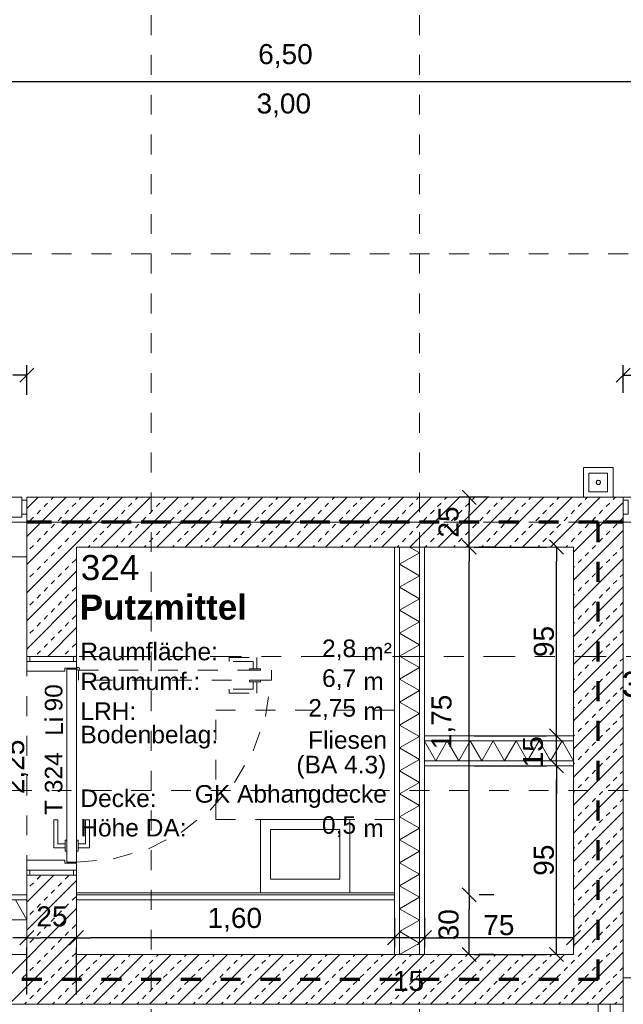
# Model space of a CAD drawing. Header units: metres. Extents: x -45.2 to 14.3, y -31.8 to 10.2.
# Tile 80 of 148: x -20.9 to -17.9, y -18.6 to -13.7. Entities that reach past the tile are written whole.
import ezdxf

# ---------------------------------------------------------------- set-up
doc = ezdxf.new("R2010")
doc.units = ezdxf.units.M
doc.header["$LTSCALE"] = 0.05
for name, pattern in [('Achsen 01', [5.291531, 3.175, -1.058062, 0.352704, -0.705764]), ('gestrichelt - 01', [2, 1, -1]), ('ISO-07 Punktiert', [0.889, 0.127, -0.762]), ('ISO-08 Lang kurz gestrichelt', [9.144, 6.096, -0.762, 1.524, -0.762]), ('Raster 01', [2, 1, -1]), ('VW-01 Strichlinie kurz', [2, 1, -1])]:
    doc.linetypes.add(name, pattern=pattern)
doc.layers.get('0').update_dxf_attribs({"lineweight": 25})
for name, color, linetype, lineweight in [('013_Beton und Stahlbetonarbeiten-000 Unterzüge', 7, 'ISO-07 Punktiert', 13), ('013_Beton und Stahlbetonarbeiten-340 Innenwände', 7, 'Continuous', 18), ('024_Fliesen_Plattenarbeiten-340 Fliesen', 7, 'Continuous', 9), ('027_Tischlerarbeiten-340 Innentüren', 7, 'Continuous', 9), ('031_Metallbauarbeiten-340 Innentüren _ Elemente', 7, 'Continuous', 9), ('031_Metallbauarbeiten-340 Treppen Geländer', 7, 'Continuous', 9), ('039_Trockenbauarbeiten-340 Gipskarton', 7, 'Continuous', 9), ('AV1-Brandschutzkonzept-Brandschutzkonzept', 7, 'Continuous', 5), ('AV1-Einrichtung Bemaßung', 7, 'Continuous', 9), ('AV1-Schnitt Achsen', 7, 'Achsen 01', 18), ('AV1-Stempel-Raumstempel', 7, 'Continuous', 9)]:
    doc.layers.add(name, color=color, linetype=linetype, lineweight=lineweight)
for name, color, linetype, lineweight, true_color in [('013_Beton und Stahlbetonarbeiten-350 Stahlbeton Treppe Ansicht', 7, 'Continuous', 9, 0xa6a6a6), ('021_DA-Oberlichter. Dachausstieg', 7, 'ISO-08 Lang kurz gestrichelt', 18, 0x777777), ('039_Trockenbauarbeiten-340 Dämmung', 7, 'Continuous', 9, 0xc0c0c0), ('045_Sanitärausstattung-allg.', 9, 'Continuous', 9, 0x808080), ('AV1-Achsen', 1, 'Achsen 01', 18, 0xff0000), ('AV1-Raster', 7, 'Raster 01', 9, 0xa6a6a6)]:
    doc.layers.add(name, color=color, linetype=linetype, lineweight=lineweight, true_color=true_color)
doc.styles.add('Arial', font='arial.ttf')
doc.styles.add('Arial (bold)', font='arialbd.ttf')

msp = doc.modelspace()

# ---------------------------------------------------------------- linework, layer by layer
at = {"color": 0, "linetype": 'Continuous', "lineweight": 15}
for p, q in [((-20.8396, -15.4246), (-20.9104, -15.4954)), ((-17.9104, -15.4954), (-17.8396, -15.4246)), ((-18.6854, -16.0396), (-18.6146, -16.1104)), ((-18.6146, -16.3604), (-18.6854, -16.2896)), ((-18.6854, -16.2896), (-18.6146, -16.3604)), ((-18.2458, -16.2896), (-18.1751, -16.3604)), ((-18.1751, -17.3104), (-18.2458, -17.2396)), ((-18.1751, -17.3104), (-18.2458, -17.2396)), ((-18.2458, -17.3896), (-18.1751, -17.4604)), ((-18.2458, -17.3896), (-18.1751, -17.4604)), ((-18.6146, -18.1104), (-18.6854, -18.0396)), ((-18.6854, -18.0396), (-18.6146, -18.1104)), ((-20.8396, -18.2546), (-20.9104, -18.3254)), ((-20.9104, -18.3254), (-20.8396, -18.2546)), ((-20.5896, -18.2546), (-20.6604, -18.3254)), ((-20.6604, -18.3254), (-20.5896, -18.2546)), ((-18.9896, -18.2546), (-19.0604, -18.3254)), ((-18.9896, -18.2546), (-19.0604, -18.3254)), ((-18.9104, -18.3254), (-18.8396, -18.2546)), ((-18.9104, -18.3254), (-18.8396, -18.2546)), ((-18.0896, -18.2546), (-18.1604, -18.3254)), ((-18.6146, -18.4104), (-18.6854, -18.3396)), ((-18.1751, -18.4104), (-18.2458, -18.3396))]:
    msp.add_line(p, q, dxfattribs=at)
at = {"color": 0, "linetype": 'ByBlock', "lineweight": -2}
for p, q in [((-20.875, -15.46), (-20.9457, -15.46)), ((-17.875, -15.46), (-17.8043, -15.46)), ((-18.65, -16.075), (-18.65, -16.1457)), ((-18.65, -16.325), (-18.65, -16.2543)), ((-18.65, -16.325), (-18.65, -16.3957)), ((-18.2104, -16.325), (-18.2104, -16.3957)), ((-18.2104, -17.275), (-18.2104, -17.2043)), ((-18.2104, -17.275), (-18.2104, -17.2043)), ((-18.2104, -17.425), (-18.2104, -17.4957)), ((-18.2104, -17.425), (-18.2104, -17.4957)), ((-18.65, -18.075), (-18.65, -18.0043)), ((-18.65, -18.075), (-18.65, -18.1457)), ((-20.875, -18.29), (-20.9457, -18.29)), ((-20.875, -18.29), (-20.8043, -18.29)), ((-20.625, -18.29), (-20.6957, -18.29)), ((-20.625, -18.29), (-20.5543, -18.29)), ((-19.025, -18.29), (-19.0957, -18.29)), ((-19.025, -18.29), (-19.0957, -18.29)), ((-18.875, -18.29), (-18.8043, -18.29)), ((-18.875, -18.29), (-18.8043, -18.29)), ((-18.65, -18.375), (-18.65, -18.3043)), ((-18.2104, -18.375), (-18.2104, -18.3043)), ((-18.125, -18.29), (-18.1957, -18.29))]:
    msp.add_line(p, q, dxfattribs=at)
at = {"layer": '013_Beton und Stahlbetonarbeiten-000 Unterzüge', "linetype": 'VW-01 Strichlinie kurz'}
for points in [[(-22.825, -16.375), (-22.825, -16.075), (-20.875, -16.075), (-20.875, -16.375)], [(-17.875, -16.325), (-17.875, -16.075), (-16.325, -16.075), (-16.325, -16.325)], [(-20.875, -16.875), (-20.625, -16.875), (-20.625, -17.975), (-20.875, -17.975)]]:
    msp.add_lwpolyline(points, close=True, dxfattribs=at)
at = {"layer": '013_Beton und Stahlbetonarbeiten-340 Innenwände', "color": 251, "linetype": 'Continuous', "lineweight": 13, "true_color": 0x4c4c4c}
for p, q in [((-20.3949, -16.075), (-20.875, -16.5551)), ((-20.5363, -16.075), (-20.875, -16.4137)), ((-20.6777, -16.075), (-20.875, -16.2723)), ((-20.8191, -16.075), (-20.875, -16.1309)), ((-20.7536, -16.0867), (-20.7419, -16.075)), ((-20.6122, -16.0867), (-20.6005, -16.075)), ((-20.2534, -16.075), (-20.5034, -16.325)), ((-20.4707, -16.0867), (-20.4591, -16.075)), ((-20.112, -16.075), (-20.362, -16.325)), ((-20.3293, -16.0867), (-20.3176, -16.075)), ((-19.9706, -16.075), (-20.2206, -16.325)), ((-20.1879, -16.0867), (-20.1762, -16.075)), ((-19.8292, -16.075), (-20.0792, -16.325)), ((-20.0465, -16.0867), (-20.0348, -16.075)), ((-19.6878, -16.075), (-19.9378, -16.325)), ((-19.9051, -16.0867), (-19.8934, -16.075)), ((-19.5463, -16.075), (-19.7963, -16.325)), ((-19.7636, -16.0867), (-19.752, -16.075)), ((-19.4049, -16.075), (-19.6549, -16.325)), ((-19.6222, -16.0867), (-19.6105, -16.075)), ((-19.2635, -16.075), (-19.5135, -16.325)), ((-19.4808, -16.0867), (-19.4691, -16.075)), ((-19.1221, -16.075), (-19.3721, -16.325)), ((-19.3394, -16.0867), (-19.3277, -16.075)), ((-18.9806, -16.075), (-19.2306, -16.325)), ((-19.1979, -16.0867), (-19.1863, -16.075)), ((-18.8392, -16.075), (-19.0892, -16.325)), ((-19.0565, -16.0867), (-19.0448, -16.075)), ((-18.6978, -16.075), (-18.9478, -16.325)), ((-18.9151, -16.0867), (-18.9034, -16.075)), ((-18.5564, -16.075), (-18.8064, -16.325)), ((-18.7737, -16.0867), (-18.762, -16.075)), ((-18.415, -16.075), (-18.665, -16.325)), ((-18.6323, -16.0867), (-18.6206, -16.075)), ((-18.2735, -16.075), (-18.5235, -16.325)), ((-18.4908, -16.0867), (-18.4792, -16.075)), ((-18.1321, -16.075), (-18.3821, -16.325)), ((-18.3494, -16.0867), (-18.3377, -16.075)), ((-17.9907, -16.075), (-18.2407, -16.325)), ((-18.208, -16.0867), (-18.1963, -16.075)), ((-18.0666, -16.0867), (-18.0549, -16.075)), ((-17.9252, -16.0867), (-17.9135, -16.075)), ((-20.8243, -16.1574), (-20.8066, -16.1397)), ((-20.7889, -16.122), (-20.7713, -16.1044)), ((-20.6829, -16.1574), (-20.6652, -16.1397)), ((-20.6475, -16.122), (-20.6298, -16.1044)), ((-20.5415, -16.1574), (-20.5238, -16.1397)), ((-20.5061, -16.122), (-20.4884, -16.1044)), ((-20.4, -16.1574), (-20.3824, -16.1397)), ((-20.3647, -16.122), (-20.347, -16.1044)), ((-20.2586, -16.1574), (-20.2409, -16.1397)), ((-20.2233, -16.122), (-20.2056, -16.1044)), ((-20.1172, -16.1574), (-20.0995, -16.1397)), ((-20.0818, -16.122), (-20.0642, -16.1044)), ((-19.9758, -16.1574), (-19.9581, -16.1397)), ((-19.9404, -16.122), (-19.9227, -16.1044)), ((-19.8343, -16.1574), (-19.8167, -16.1397)), ((-19.799, -16.122), (-19.7813, -16.1044)), ((-19.6929, -16.1574), (-19.6752, -16.1397)), ((-19.6576, -16.122), (-19.6399, -16.1044)), ((-19.5515, -16.1574), (-19.5338, -16.1397)), ((-19.5161, -16.122), (-19.4985, -16.1044)), ((-19.4101, -16.1574), (-19.3924, -16.1397)), ((-19.3747, -16.122), (-19.357, -16.1044)), ((-19.2687, -16.1574), (-19.251, -16.1397)), ((-19.2333, -16.122), (-19.2156, -16.1044)), ((-19.1272, -16.1574), (-19.1096, -16.1397)), ((-19.0919, -16.122), (-19.0742, -16.1044)), ((-18.9858, -16.1574), (-18.9681, -16.1397)), ((-18.9505, -16.122), (-18.9328, -16.1044)), ((-18.8444, -16.1574), (-18.8267, -16.1397)), ((-18.809, -16.122), (-18.7914, -16.1044)), ((-18.703, -16.1574), (-18.6853, -16.1397)), ((-18.6676, -16.122), (-18.6499, -16.1044)), ((-18.5616, -16.1574), (-18.5439, -16.1397)), ((-18.5262, -16.122), (-18.5085, -16.1044)), ((-18.4201, -16.1574), (-18.4025, -16.1397)), ((-18.3848, -16.122), (-18.3671, -16.1044)), ((-18.2787, -16.1574), (-18.261, -16.1397)), ((-18.2434, -16.122), (-18.2257, -16.1044)), ((-18.1373, -16.1574), (-18.1196, -16.1397)), ((-17.875, -16.1007), (-18.125, -16.3507)), ((-18.1019, -16.122), (-18.0843, -16.1044)), ((-17.9959, -16.1574), (-17.9782, -16.1397)), ((-17.9605, -16.122), (-17.9428, -16.1044)), ((-20.8597, -16.1927), (-20.842, -16.1751)), ((-20.7182, -16.1927), (-20.7006, -16.1751)), ((-20.5768, -16.1927), (-20.5591, -16.1751)), ((-20.4354, -16.1927), (-20.4177, -16.1751)), ((-20.294, -16.1927), (-20.2763, -16.1751)), ((-20.1525, -16.1927), (-20.1349, -16.1751)), ((-20.0111, -16.1927), (-19.9934, -16.1751)), ((-19.8697, -16.1927), (-19.852, -16.1751)), ((-19.7283, -16.1927), (-19.7106, -16.1751)), ((-19.5869, -16.1927), (-19.5692, -16.1751)), ((-19.4454, -16.1927), (-19.4278, -16.1751)), ((-19.304, -16.1927), (-19.2863, -16.1751)), ((-19.1626, -16.1927), (-19.1449, -16.1751)), ((-19.0212, -16.1927), (-19.0035, -16.1751)), ((-18.8798, -16.1927), (-18.8621, -16.1751)), ((-18.7383, -16.1927), (-18.7207, -16.1751)), ((-18.5969, -16.1927), (-18.5792, -16.1751)), ((-18.4555, -16.1927), (-18.4378, -16.1751)), ((-18.3141, -16.1927), (-18.2964, -16.1751)), ((-18.1726, -16.1927), (-18.155, -16.1751)), ((-18.0312, -16.1927), (-18.0135, -16.1751)), ((-17.8898, -16.1927), (-17.875, -16.1779)), ((-20.7536, -16.2281), (-20.7359, -16.2104)), ((-20.6122, -16.2281), (-20.5945, -16.2104)), ((-20.4707, -16.2281), (-20.4531, -16.2104)), ((-20.3293, -16.2281), (-20.3116, -16.2104)), ((-20.1879, -16.2281), (-20.1702, -16.2104)), ((-20.0465, -16.2281), (-20.0288, -16.2104)), ((-19.9051, -16.2281), (-19.8874, -16.2104)), ((-19.7636, -16.2281), (-19.746, -16.2104)), ((-19.6222, -16.2281), (-19.6045, -16.2104)), ((-19.4808, -16.2281), (-19.4631, -16.2104)), ((-19.3394, -16.2281), (-19.3217, -16.2104)), ((-19.1979, -16.2281), (-19.1803, -16.2104)), ((-19.0565, -16.2281), (-19.0389, -16.2104)), ((-18.9151, -16.2281), (-18.8974, -16.2104)), ((-18.7737, -16.2281), (-18.756, -16.2104)), ((-18.6323, -16.2281), (-18.6146, -16.2104)), ((-18.4908, -16.2281), (-18.4732, -16.2104)), ((-18.3494, -16.2281), (-18.3317, -16.2104)), ((-18.208, -16.2281), (-18.1903, -16.2104)), ((-17.875, -16.2421), (-18.125, -16.4921)), ((-18.0666, -16.2281), (-18.0489, -16.2104)), ((-17.9252, -16.2281), (-17.9075, -16.2104)), ((-20.8243, -16.2988), (-20.8066, -16.2811)), ((-20.7889, -16.2635), (-20.7713, -16.2458)), ((-20.6829, -16.2988), (-20.6652, -16.2811)), ((-20.6475, -16.2635), (-20.6298, -16.2458)), ((-20.5415, -16.2988), (-20.5238, -16.2811)), ((-20.5061, -16.2635), (-20.4884, -16.2458)), ((-20.4, -16.2988), (-20.3824, -16.2811)), ((-20.3647, -16.2635), (-20.347, -16.2458)), ((-20.2586, -16.2988), (-20.2409, -16.2811)), ((-20.2233, -16.2635), (-20.2056, -16.2458)), ((-20.1172, -16.2988), (-20.0995, -16.2811)), ((-20.0818, -16.2635), (-20.0642, -16.2458)), ((-19.9758, -16.2988), (-19.9581, -16.2811)), ((-19.9404, -16.2635), (-19.9227, -16.2458)), ((-19.8343, -16.2988), (-19.8167, -16.2811)), ((-19.799, -16.2635), (-19.7813, -16.2458)), ((-19.6929, -16.2988), (-19.6752, -16.2811)), ((-19.6576, -16.2635), (-19.6399, -16.2458)), ((-19.5515, -16.2988), (-19.5338, -16.2811)), ((-19.5161, -16.2635), (-19.4985, -16.2458)), ((-19.4101, -16.2988), (-19.3924, -16.2811)), ((-19.3747, -16.2635), (-19.357, -16.2458)), ((-19.2687, -16.2988), (-19.251, -16.2811)), ((-19.2333, -16.2635), (-19.2156, -16.2458)), ((-19.1272, -16.2988), (-19.1096, -16.2811)), ((-19.0919, -16.2635), (-19.0742, -16.2458)), ((-18.9858, -16.2988), (-18.9681, -16.2811)), ((-18.9505, -16.2635), (-18.9328, -16.2458)), ((-18.8444, -16.2988), (-18.8267, -16.2811)), ((-18.809, -16.2635), (-18.7914, -16.2458)), ((-18.703, -16.2988), (-18.6853, -16.2811)), ((-18.6676, -16.2635), (-18.6499, -16.2458)), ((-18.5616, -16.2988), (-18.5439, -16.2811)), ((-18.5262, -16.2635), (-18.5085, -16.2458)), ((-18.4201, -16.2988), (-18.4025, -16.2811)), ((-18.3848, -16.2635), (-18.3671, -16.2458)), ((-18.2787, -16.2988), (-18.261, -16.2811)), ((-18.2434, -16.2635), (-18.2257, -16.2458)), ((-18.1373, -16.2988), (-18.1196, -16.2811)), ((-18.1019, -16.2635), (-18.0843, -16.2458)), ((-17.9959, -16.2988), (-17.9782, -16.2811)), ((-17.9605, -16.2635), (-17.9428, -16.2458)), ((-20.8597, -16.3342), (-20.842, -16.3165)), ((-20.7182, -16.3342), (-20.7006, -16.3165)), ((-20.5676, -16.325), (-20.5591, -16.3165)), ((-20.4262, -16.325), (-20.4177, -16.3165)), ((-20.2848, -16.325), (-20.2763, -16.3165)), ((-20.1434, -16.325), (-20.1349, -16.3165)), ((-20.002, -16.325), (-19.9934, -16.3165)), ((-19.8605, -16.325), (-19.852, -16.3165)), ((-19.7191, -16.325), (-19.7106, -16.3165)), ((-19.5777, -16.325), (-19.5692, -16.3165)), ((-19.4363, -16.325), (-19.4278, -16.3165)), ((-19.2948, -16.325), (-19.2863, -16.3165)), ((-19.1534, -16.325), (-19.1449, -16.3165)), ((-19.012, -16.325), (-19.0035, -16.3165)), ((-18.8706, -16.325), (-18.8621, -16.3165)), ((-18.7292, -16.325), (-18.7207, -16.3165)), ((-18.5877, -16.325), (-18.5792, -16.3165)), ((-18.4463, -16.325), (-18.4378, -16.3165)), ((-18.3049, -16.325), (-18.2964, -16.3165)), ((-18.1635, -16.325), (-18.155, -16.3165)), ((-18.0312, -16.3342), (-18.0135, -16.3165)), ((-17.8898, -16.3342), (-17.875, -16.3194)), ((-20.7889, -16.4049), (-20.7713, -16.3872)), ((-20.7536, -16.3695), (-20.7359, -16.3518)), ((-20.6475, -16.4049), (-20.6298, -16.3872)), ((-17.875, -16.3836), (-18.125, -16.6336)), ((-18.1019, -16.4049), (-18.0843, -16.3872)), ((-18.0666, -16.3695), (-18.0489, -16.3518)), ((-17.9605, -16.4049), (-17.9428, -16.3872)), ((-17.9252, -16.3695), (-17.9075, -16.3518)), ((-20.8243, -16.4402), (-20.8066, -16.4226)), ((-20.6829, -16.4402), (-20.6652, -16.4226)), ((-18.125, -16.4279), (-18.1196, -16.4226)), ((-17.9959, -16.4402), (-17.9782, -16.4226)), ((-20.625, -16.4466), (-20.875, -16.6966)), ((-20.8597, -16.4756), (-20.842, -16.4579)), ((-20.7182, -16.4756), (-20.7006, -16.4579)), ((-18.0312, -16.4756), (-18.0135, -16.4579)), ((-17.8898, -16.4756), (-17.875, -16.4608)), ((-20.7889, -16.5463), (-20.7713, -16.5286)), ((-20.7536, -16.5109), (-20.7359, -16.4933)), ((-20.6475, -16.5463), (-20.6298, -16.5286)), ((-17.875, -16.525), (-18.125, -16.775)), ((-18.1019, -16.5463), (-18.0843, -16.5286)), ((-18.0666, -16.5109), (-18.0489, -16.4933)), ((-17.9605, -16.5463), (-17.9428, -16.5286)), ((-17.9252, -16.5109), (-17.9075, -16.4933)), ((-20.625, -16.588), (-20.875, -16.838)), ((-20.8243, -16.5817), (-20.8066, -16.564)), ((-20.6829, -16.5817), (-20.6652, -16.564)), ((-18.125, -16.5694), (-18.1196, -16.564)), ((-17.9959, -16.5817), (-17.9782, -16.564)), ((-20.8597, -16.617), (-20.842, -16.5993)), ((-20.7536, -16.6524), (-20.7359, -16.6347)), ((-20.7182, -16.617), (-20.7006, -16.5993)), ((-18.0666, -16.6524), (-18.0489, -16.6347)), ((-18.0312, -16.617), (-18.0135, -16.5993)), ((-17.9252, -16.6524), (-17.9075, -16.6347)), ((-17.8898, -16.617), (-17.875, -16.6022)), ((-20.7889, -16.6877), (-20.7713, -16.67)), ((-20.6475, -16.6877), (-20.6298, -16.67)), ((-17.875, -16.6664), (-18.125, -16.9164)), ((-18.1019, -16.6877), (-18.0843, -16.67)), ((-17.9605, -16.6877), (-17.9428, -16.67)), ((-20.8243, -16.7231), (-20.8066, -16.7054)), ((-20.625, -16.7294), (-20.7706, -16.875)), ((-20.6829, -16.7231), (-20.6652, -16.7054)), ((-18.125, -16.7108), (-18.1196, -16.7054)), ((-17.9959, -16.7231), (-17.9782, -16.7054)), ((-20.8597, -16.7584), (-20.842, -16.7408)), ((-20.7536, -16.7938), (-20.7359, -16.7761)), ((-20.7182, -16.7584), (-20.7006, -16.7408)), ((-18.0666, -16.7938), (-18.0489, -16.7761)), ((-18.0312, -16.7584), (-18.0135, -16.7408)), ((-17.9252, -16.7938), (-17.9075, -16.7761)), ((-17.8898, -16.7584), (-17.875, -16.7436)), ((-20.7889, -16.8291), (-20.7713, -16.8115)), ((-20.6475, -16.8291), (-20.6298, -16.8115)), ((-17.875, -16.8078), (-18.125, -17.0578)), ((-18.1019, -16.8291), (-18.0843, -16.8115)), ((-17.9605, -16.8291), (-17.9428, -16.8115)), ((-20.8243, -16.8645), (-20.8066, -16.8468)), ((-20.6829, -16.8645), (-20.6652, -16.8468)), ((-20.625, -16.8708), (-20.6292, -16.875)), ((-18.125, -16.8522), (-18.1196, -16.8468)), ((-18.0312, -16.8999), (-18.0135, -16.8822)), ((-17.9959, -16.8645), (-17.9782, -16.8468)), ((-17.8898, -16.8999), (-17.875, -16.8851)), ((-18.0666, -16.9352), (-18.0489, -16.9175)), ((-17.9252, -16.9352), (-17.9075, -16.9175)), ((-17.875, -16.9492), (-18.125, -17.1992)), ((-18.1019, -16.9706), (-18.0843, -16.9529)), ((-17.9605, -16.9706), (-17.9428, -16.9529)), ((-18.125, -16.9936), (-18.1196, -16.9882)), ((-18.0312, -17.0413), (-18.0135, -17.0236)), ((-17.9959, -17.0059), (-17.9782, -16.9882)), ((-17.8898, -17.0413), (-17.875, -17.0265)), ((-18.0666, -17.0766), (-18.0489, -17.059)), ((-17.9252, -17.0766), (-17.9075, -17.059)), ((-17.875, -17.0907), (-18.125, -17.3407)), ((-18.125, -17.1351), (-18.1196, -17.1297)), ((-18.1019, -17.112), (-18.0843, -17.0943)), ((-17.9959, -17.1473), (-17.9782, -17.1297)), ((-17.9605, -17.112), (-17.9428, -17.0943)), ((-18.0312, -17.1827), (-18.0135, -17.165)), ((-17.8898, -17.1827), (-17.875, -17.1679)), ((-17.875, -17.2321), (-18.125, -17.4821)), ((-18.0666, -17.2181), (-18.0489, -17.2004)), ((-17.9252, -17.2181), (-17.9075, -17.2004)), ((-18.125, -17.2765), (-18.1196, -17.2711)), ((-18.1019, -17.2534), (-18.0843, -17.2357)), ((-17.9959, -17.2888), (-17.9782, -17.2711)), ((-17.9605, -17.2534), (-17.9428, -17.2357)), ((-18.0312, -17.3241), (-18.0135, -17.3064)), ((-17.8898, -17.3241), (-17.875, -17.3093)), ((-17.875, -17.3735), (-18.125, -17.6235)), ((-18.1019, -17.3948), (-18.0843, -17.3771)), ((-18.0666, -17.3595), (-18.0489, -17.3418)), ((-17.9605, -17.3948), (-17.9428, -17.3771)), ((-17.9252, -17.3595), (-17.9075, -17.3418)), ((-18.125, -17.4179), (-18.1196, -17.4125)), ((-17.9959, -17.4302), (-17.9782, -17.4125)), ((-18.0312, -17.4655), (-18.0135, -17.4479)), ((-17.8898, -17.4655), (-17.875, -17.4507)), ((-17.875, -17.5149), (-18.125, -17.7649)), ((-18.1019, -17.5362), (-18.0843, -17.5186)), ((-18.0666, -17.5009), (-18.0489, -17.4832)), ((-17.9605, -17.5362), (-17.9428, -17.5186)), ((-17.9252, -17.5009), (-17.9075, -17.4832)), ((-18.125, -17.5593), (-18.1196, -17.5539)), ((-17.9959, -17.5716), (-17.9782, -17.5539)), ((-18.0666, -17.6423), (-18.0489, -17.6246)), ((-18.0312, -17.607), (-18.0135, -17.5893)), ((-17.9252, -17.6423), (-17.9075, -17.6246)), ((-17.8898, -17.607), (-17.875, -17.5922)), ((-17.875, -17.6564), (-18.125, -17.9064)), ((-18.1019, -17.6777), (-18.0843, -17.66)), ((-17.9605, -17.6777), (-17.9428, -17.66)), ((-18.125, -17.7007), (-18.1196, -17.6953)), ((-17.9959, -17.713), (-17.9782, -17.6953)), ((-18.0666, -17.7837), (-18.0489, -17.7661)), ((-18.0312, -17.7484), (-18.0135, -17.7307)), ((-17.9252, -17.7837), (-17.9075, -17.7661)), ((-17.8898, -17.7484), (-17.875, -17.7336)), ((-17.875, -17.7978), (-18.125, -18.0478)), ((-18.1019, -17.8191), (-18.0843, -17.8014)), ((-17.9605, -17.8191), (-17.9428, -17.8014)), ((-18.125, -17.8422), (-18.1196, -17.8368)), ((-18.0312, -17.8898), (-18.0135, -17.8721)), ((-17.9959, -17.8544), (-17.9782, -17.8368)), ((-17.8898, -17.8898), (-17.875, -17.875)), ((-18.0666, -17.9252), (-18.0489, -17.9075)), ((-17.9252, -17.9252), (-17.9075, -17.9075)), ((-20.7392, -17.975), (-20.875, -18.1108)), ((-17.875, -17.9392), (-18.125, -18.1892)), ((-18.1019, -17.9605), (-18.0843, -17.9428)), ((-17.9605, -17.9605), (-17.9428, -17.9428)), ((-20.625, -18.0022), (-20.875, -18.2522)), ((-20.8597, -18.0312), (-20.842, -18.0135)), ((-20.8243, -17.9959), (-20.8066, -17.9782)), ((-20.7182, -18.0312), (-20.7006, -18.0135)), ((-20.6829, -17.9959), (-20.6652, -17.9782)), ((-18.125, -17.9836), (-18.1196, -17.9782)), ((-18.0312, -18.0312), (-18.0135, -18.0135)), ((-17.9959, -17.9959), (-17.9782, -17.9782)), ((-17.8898, -18.0312), (-17.875, -18.0164)), ((-20.7536, -18.0666), (-20.7359, -18.0489)), ((-18.0666, -18.0666), (-18.0489, -18.0489)), ((-17.9252, -18.0666), (-17.9075, -18.0489)), ((-20.8243, -18.1373), (-20.8066, -18.1196)), ((-20.7889, -18.1019), (-20.7713, -18.0843)), ((-20.6829, -18.1373), (-20.6652, -18.1196)), ((-20.6475, -18.1019), (-20.6298, -18.0843)), ((-17.875, -18.0806), (-18.125, -18.3306)), ((-18.125, -18.125), (-18.1196, -18.1196)), ((-18.1019, -18.1019), (-18.0843, -18.0843)), ((-17.9959, -18.1373), (-17.9782, -18.1196)), ((-17.9605, -18.1019), (-17.9428, -18.0843)), ((-20.625, -18.1436), (-21.1064, -18.625)), ((-20.8597, -18.1726), (-20.842, -18.155)), ((-20.7182, -18.1726), (-20.7006, -18.155)), ((-18.0312, -18.1726), (-18.0135, -18.155)), ((-17.8898, -18.1726), (-17.875, -18.1578)), ((-20.7536, -18.208), (-20.7359, -18.1903)), ((-17.875, -18.222), (-18.278, -18.625)), ((-18.0666, -18.208), (-18.0489, -18.1903)), ((-17.9252, -18.208), (-17.9075, -18.1903)), ((-20.8243, -18.2787), (-20.8066, -18.261)), ((-20.7889, -18.2434), (-20.7713, -18.2257)), ((-20.6829, -18.2787), (-20.6652, -18.261)), ((-20.6475, -18.2434), (-20.6298, -18.2257)), ((-18.125, -18.2664), (-18.1196, -18.261)), ((-18.1019, -18.2434), (-18.0843, -18.2257)), ((-17.9959, -18.2787), (-17.9782, -18.261)), ((-17.9605, -18.2434), (-17.9428, -18.2257)), ((-20.625, -18.285), (-20.965, -18.625)), ((-20.8597, -18.3141), (-20.842, -18.2964)), ((-20.7182, -18.3141), (-20.7006, -18.2964)), ((-18.0312, -18.3141), (-18.0135, -18.2964)), ((-17.8898, -18.3141), (-17.875, -18.2993)), ((-20.7889, -18.3848), (-20.7713, -18.3671)), ((-20.7536, -18.3494), (-20.7359, -18.3317)), ((-20.6475, -18.3848), (-20.6298, -18.3671)), ((-17.875, -18.3635), (-18.1365, -18.625)), ((-18.1019, -18.3848), (-18.0843, -18.3671)), ((-18.0666, -18.3494), (-18.0489, -18.3317)), ((-17.9605, -18.3848), (-17.9428, -18.3671)), ((-17.9252, -18.3494), (-17.9075, -18.3317)), ((-20.8243, -18.4201), (-20.8066, -18.4025)), ((-20.5735, -18.375), (-20.8235, -18.625)), ((-20.6829, -18.4201), (-20.6652, -18.4025)), ((-20.4321, -18.375), (-20.6821, -18.625)), ((-20.5415, -18.4201), (-20.5238, -18.4025)), ((-20.2907, -18.375), (-20.5407, -18.625)), ((-20.5061, -18.3848), (-20.4963, -18.375)), ((-20.4, -18.4201), (-20.3824, -18.4025)), ((-20.1493, -18.375), (-20.3993, -18.625)), ((-20.3647, -18.3848), (-20.3549, -18.375)), ((-20.2586, -18.4201), (-20.2409, -18.4025)), ((-20.0079, -18.375), (-20.2579, -18.625)), ((-20.2233, -18.3848), (-20.2135, -18.375)), ((-20.1172, -18.4201), (-20.0995, -18.4025)), ((-19.8664, -18.375), (-20.1164, -18.625)), ((-20.0818, -18.3848), (-20.0721, -18.375)), ((-19.9758, -18.4201), (-19.9581, -18.4025)), ((-19.725, -18.375), (-19.975, -18.625)), ((-19.9404, -18.3848), (-19.9306, -18.375)), ((-19.8343, -18.4201), (-19.8167, -18.4025)), ((-19.5836, -18.375), (-19.8336, -18.625)), ((-19.799, -18.3848), (-19.7892, -18.375)), ((-19.6929, -18.4201), (-19.6752, -18.4025)), ((-19.4422, -18.375), (-19.6922, -18.625)), ((-19.6576, -18.3848), (-19.6478, -18.375)), ((-19.5515, -18.4201), (-19.5338, -18.4025)), ((-19.3008, -18.375), (-19.5508, -18.625)), ((-19.5161, -18.3848), (-19.5064, -18.375)), ((-19.4101, -18.4201), (-19.3924, -18.4025)), ((-19.1593, -18.375), (-19.4093, -18.625)), ((-19.3747, -18.3848), (-19.3649, -18.375)), ((-19.2687, -18.4201), (-19.251, -18.4025)), ((-19.0179, -18.375), (-19.2679, -18.625)), ((-19.2333, -18.3848), (-19.2235, -18.375)), ((-19.1272, -18.4201), (-19.1096, -18.4025)), ((-18.8765, -18.375), (-19.1265, -18.625)), ((-19.0919, -18.3848), (-19.0821, -18.375)), ((-18.9858, -18.4201), (-18.9681, -18.4025)), ((-18.7351, -18.375), (-18.9851, -18.625)), ((-18.9505, -18.3848), (-18.9407, -18.375)), ((-18.8444, -18.4201), (-18.8267, -18.4025)), ((-18.5936, -18.375), (-18.8436, -18.625)), ((-18.809, -18.3848), (-18.7993, -18.375)), ((-18.703, -18.4201), (-18.6853, -18.4025)), ((-18.4522, -18.375), (-18.7022, -18.625)), ((-18.6676, -18.3848), (-18.6578, -18.375)), ((-18.5616, -18.4201), (-18.5439, -18.4025)), ((-18.3108, -18.375), (-18.5608, -18.625)), ((-18.5262, -18.3848), (-18.5164, -18.375)), ((-18.4201, -18.4201), (-18.4025, -18.4025)), ((-18.1694, -18.375), (-18.4194, -18.625)), ((-18.3848, -18.3848), (-18.375, -18.375)), ((-18.2787, -18.4201), (-18.261, -18.4025)), ((-18.2434, -18.3848), (-18.2336, -18.375)), ((-18.1373, -18.4201), (-18.1196, -18.4025)), ((-17.9959, -18.4201), (-17.9782, -18.4025)), ((-20.8597, -18.4555), (-20.842, -18.4378)), ((-20.7182, -18.4555), (-20.7006, -18.4378)), ((-20.5768, -18.4555), (-20.5591, -18.4378)), ((-20.4354, -18.4555), (-20.4177, -18.4378)), ((-20.294, -18.4555), (-20.2763, -18.4378)), ((-20.1525, -18.4555), (-20.1349, -18.4378)), ((-20.0111, -18.4555), (-19.9934, -18.4378)), ((-19.8697, -18.4555), (-19.852, -18.4378)), ((-19.7283, -18.4555), (-19.7106, -18.4378)), ((-19.5869, -18.4555), (-19.5692, -18.4378)), ((-19.4454, -18.4555), (-19.4278, -18.4378)), ((-19.304, -18.4555), (-19.2863, -18.4378)), ((-19.1626, -18.4555), (-19.1449, -18.4378)), ((-19.0212, -18.4555), (-19.0035, -18.4378)), ((-18.8798, -18.4555), (-18.8621, -18.4378)), ((-18.7383, -18.4555), (-18.7207, -18.4378)), ((-18.5969, -18.4555), (-18.5792, -18.4378)), ((-18.4555, -18.4555), (-18.4378, -18.4378)), ((-18.3141, -18.4555), (-18.2964, -18.4378)), ((-18.1726, -18.4555), (-18.155, -18.4378)), ((-18.0312, -18.4555), (-18.0135, -18.4378)), ((-17.8898, -18.4555), (-17.875, -18.4407)), ((-20.895, -18.4908), (-20.8773, -18.4732)), ((-20.7889, -18.5262), (-20.7713, -18.5085)), ((-20.7536, -18.4908), (-20.7359, -18.4732)), ((-20.6475, -18.5262), (-20.6298, -18.5085)), ((-20.6122, -18.4908), (-20.5945, -18.4732)), ((-20.5061, -18.5262), (-20.4884, -18.5085)), ((-20.4707, -18.4908), (-20.4531, -18.4732)), ((-20.3647, -18.5262), (-20.347, -18.5085)), ((-20.3293, -18.4908), (-20.3116, -18.4732)), ((-20.2233, -18.5262), (-20.2056, -18.5085)), ((-20.1879, -18.4908), (-20.1702, -18.4732)), ((-20.0818, -18.5262), (-20.0642, -18.5085)), ((-20.0465, -18.4908), (-20.0288, -18.4732)), ((-19.9404, -18.5262), (-19.9227, -18.5085)), ((-19.9051, -18.4908), (-19.8874, -18.4732)), ((-19.799, -18.5262), (-19.7813, -18.5085)), ((-19.7636, -18.4908), (-19.746, -18.4732)), ((-19.6576, -18.5262), (-19.6399, -18.5085)), ((-19.6222, -18.4908), (-19.6045, -18.4732)), ((-19.5161, -18.5262), (-19.4985, -18.5085)), ((-19.4808, -18.4908), (-19.4631, -18.4732)), ((-19.3747, -18.5262), (-19.357, -18.5085)), ((-19.3394, -18.4908), (-19.3217, -18.4732)), ((-19.2333, -18.5262), (-19.2156, -18.5085)), ((-19.1979, -18.4908), (-19.1803, -18.4732)), ((-19.0919, -18.5262), (-19.0742, -18.5085)), ((-19.0565, -18.4908), (-19.0389, -18.4732)), ((-18.9505, -18.5262), (-18.9328, -18.5085)), ((-18.9151, -18.4908), (-18.8974, -18.4732)), ((-18.809, -18.5262), (-18.7914, -18.5085)), ((-18.7737, -18.4908), (-18.756, -18.4732)), ((-18.6676, -18.5262), (-18.6499, -18.5085)), ((-18.6323, -18.4908), (-18.6146, -18.4732)), ((-18.5262, -18.5262), (-18.5085, -18.5085)), ((-18.4908, -18.4908), (-18.4732, -18.4732)), ((-18.3848, -18.5262), (-18.3671, -18.5085)), ((-18.3494, -18.4908), (-18.3317, -18.4732)), ((-18.2434, -18.5262), (-18.2257, -18.5085)), ((-18.208, -18.4908), (-18.1903, -18.4732)), ((-18.1019, -18.5262), (-18.0843, -18.5085)), ((-18.0666, -18.4908), (-18.0489, -18.4732)), ((-17.875, -18.5049), (-17.9951, -18.625)), ((-17.9605, -18.5262), (-17.9428, -18.5085)), ((-17.9252, -18.4908), (-17.9075, -18.4732)), ((-20.8243, -18.5616), (-20.8066, -18.5439)), ((-20.6829, -18.5616), (-20.6652, -18.5439)), ((-20.5415, -18.5616), (-20.5238, -18.5439)), ((-20.4, -18.5616), (-20.3824, -18.5439)), ((-20.2586, -18.5616), (-20.2409, -18.5439)), ((-20.1172, -18.5616), (-20.0995, -18.5439)), ((-19.9758, -18.5616), (-19.9581, -18.5439)), ((-19.8343, -18.5616), (-19.8167, -18.5439)), ((-19.6929, -18.5616), (-19.6752, -18.5439)), ((-19.5515, -18.5616), (-19.5338, -18.5439)), ((-19.4101, -18.5616), (-19.3924, -18.5439)), ((-19.2687, -18.5616), (-19.251, -18.5439)), ((-19.1272, -18.5616), (-19.1096, -18.5439)), ((-18.9858, -18.5616), (-18.9681, -18.5439)), ((-18.8444, -18.5616), (-18.8267, -18.5439)), ((-18.703, -18.5616), (-18.6853, -18.5439)), ((-18.5616, -18.5616), (-18.5439, -18.5439)), ((-18.4201, -18.5616), (-18.4025, -18.5439)), ((-18.2787, -18.5616), (-18.261, -18.5439)), ((-18.1373, -18.5616), (-18.1196, -18.5439)), ((-17.9959, -18.5616), (-17.9782, -18.5439)), ((-20.8877, -18.625), (-20.8773, -18.6146)), ((-20.8597, -18.5969), (-20.842, -18.5792)), ((-20.7463, -18.625), (-20.7359, -18.6146)), ((-20.7182, -18.5969), (-20.7006, -18.5792)), ((-20.6049, -18.625), (-20.5945, -18.6146)), ((-20.5768, -18.5969), (-20.5591, -18.5792)), ((-20.4635, -18.625), (-20.4531, -18.6146)), ((-20.4354, -18.5969), (-20.4177, -18.5792)), ((-20.3221, -18.625), (-20.3116, -18.6146)), ((-20.294, -18.5969), (-20.2763, -18.5792)), ((-20.1806, -18.625), (-20.1702, -18.6146)), ((-20.1525, -18.5969), (-20.1349, -18.5792)), ((-20.0392, -18.625), (-20.0288, -18.6146)), ((-20.0111, -18.5969), (-19.9934, -18.5792)), ((-19.8978, -18.625), (-19.8874, -18.6146)), ((-19.8697, -18.5969), (-19.852, -18.5792)), ((-19.7564, -18.625), (-19.746, -18.6146)), ((-19.7283, -18.5969), (-19.7106, -18.5792)), ((-19.6149, -18.625), (-19.6045, -18.6146)), ((-19.5869, -18.5969), (-19.5692, -18.5792)), ((-19.4735, -18.625), (-19.4631, -18.6146)), ((-19.4454, -18.5969), (-19.4278, -18.5792)), ((-19.3321, -18.625), (-19.3217, -18.6146)), ((-19.304, -18.5969), (-19.2863, -18.5792)), ((-19.1907, -18.625), (-19.1803, -18.6146)), ((-19.1626, -18.5969), (-19.1449, -18.5792)), ((-19.0493, -18.625), (-19.0389, -18.6146)), ((-19.0212, -18.5969), (-19.0035, -18.5792)), ((-18.9078, -18.625), (-18.8974, -18.6146)), ((-18.8798, -18.5969), (-18.8621, -18.5792)), ((-18.7664, -18.625), (-18.756, -18.6146)), ((-18.7383, -18.5969), (-18.7207, -18.5792)), ((-18.625, -18.625), (-18.6146, -18.6146)), ((-18.5969, -18.5969), (-18.5792, -18.5792)), ((-18.4836, -18.625), (-18.4732, -18.6146)), ((-18.4555, -18.5969), (-18.4378, -18.5792)), ((-18.3422, -18.625), (-18.3317, -18.6146)), ((-18.3141, -18.5969), (-18.2964, -18.5792)), ((-18.2007, -18.625), (-18.1903, -18.6146)), ((-18.1726, -18.5969), (-18.155, -18.5792)), ((-18.0593, -18.625), (-18.0489, -18.6146)), ((-18.0312, -18.5969), (-18.0135, -18.5792)), ((-17.9179, -18.625), (-17.9075, -18.6146)), ((-17.8898, -18.5969), (-17.875, -18.5821))]:
    msp.add_line(p, q, dxfattribs=at)
at = {"layer": '013_Beton und Stahlbetonarbeiten-340 Innenwände'}
msp.add_lwpolyline([(-20.875, -16.875), (-20.875, -16.075), (-17.875, -16.075), (-17.875, -18.625), (-22.825, -18.625), (-22.825, -21.475), (-23.075, -21.475), (-23.075, -18.375), (-20.875, -18.375), (-20.875, -17.975), (-20.625, -17.975), (-20.625, -18.375), (-18.125, -18.375), (-18.125, -16.325), (-20.625, -16.325), (-20.625, -16.875)], close=True, dxfattribs=at)
at = {"layer": '013_Beton und Stahlbetonarbeiten-350 Stahlbeton Treppe Ansicht', "color": 7, "linetype": 'Raster 01'}
msp.add_line((-17.875, -21.475), (-17.875, -18.625), dxfattribs=at)
at = {"layer": '021_DA-Oberlichter. Dachausstieg', "lineweight": 18}
msp.add_line((-17.875, -18.4919), (-16.325, -18.4919), dxfattribs=at)
at = {"layer": '024_Fliesen_Plattenarbeiten-340 Fliesen'}
msp.add_lwpolyline([(-20.625, -18.075), (-20.625, -18.065), (-19.025, -18.065), (-19.025, -18.075)], close=True, dxfattribs=at)
at = {"layer": '027_Tischlerarbeiten-340 Innentüren'}
for points in [[(-20.86, -16.875), (-20.64, -16.875), (-20.64, -16.9), (-20.86, -16.9)], [(-20.625, -16.935), (-20.685, -16.935), (-20.685, -16.95), (-20.875, -16.95), (-20.875, -16.9), (-20.625, -16.9)], [(-20.61, -16.9375), (-20.6122, -16.9428), (-20.6175, -16.945), (-20.6228, -16.9428), (-20.625, -16.9375), (-20.6228, -16.9322), (-20.6175, -16.93), (-20.6122, -16.9322)], [(-20.625, -16.94), (-20.625, -17.91), (-20.675, -17.91), (-20.675, -16.94)], [(-20.6825, -17.8375), (-20.6825, -17.8175), (-20.72, -17.8175), (-20.72, -17.6975), (-20.74, -17.6975), (-20.74, -17.8375)], [(-20.6175, -17.8375), (-20.6175, -17.8175), (-20.58, -17.8175), (-20.58, -17.6975), (-20.56, -17.6975), (-20.56, -17.8375)], [(-20.6825, -17.8), (-20.675, -17.8), (-20.675, -17.855), (-20.6825, -17.855)], [(-20.625, -17.8), (-20.6175, -17.8), (-20.6175, -17.855), (-20.625, -17.855)], [(-20.625, -17.915), (-20.685, -17.915), (-20.685, -17.9), (-20.875, -17.9), (-20.875, -17.95), (-20.625, -17.95)], [(-20.86, -17.95), (-20.64, -17.95), (-20.64, -17.975), (-20.86, -17.975)]]:
    msp.add_lwpolyline(points, close=True, dxfattribs=at)
at = {"layer": '027_Tischlerarbeiten-340 Innentüren', "color": 253, "linetype": 'gestrichelt - 01', "lineweight": 9, "true_color": 0xa6a6a6}
for points in [[(-19.7175, -16.9375), (-19.7375, -16.9375), (-19.7375, -16.9), (-19.8575, -16.9), (-19.8575, -16.88), (-19.7175, -16.88)], [(-20.615, -16.945), (-19.645, -16.945), (-19.645, -16.995), (-20.615, -16.995)], [(-19.755, -16.945), (-19.755, -16.9375), (-19.7, -16.9375), (-19.7, -16.945)], [(-19.7175, -17.0025), (-19.7375, -17.0025), (-19.7375, -17.04), (-19.8575, -17.04), (-19.8575, -17.06), (-19.7175, -17.06)], [(-19.755, -17.0025), (-19.755, -16.995), (-19.7, -16.995), (-19.7, -17.0025)]]:
    msp.add_lwpolyline(points, close=True, dxfattribs=at)
msp.add_lwpolyline([(-20.625, -17.91), (-20.4413, -17.8939), (-20.2639, -17.8435), (-20.0992, -17.7604), (-19.9532, -17.6478), (-19.831, -17.5096), (-19.7372, -17.3508), (-19.675, -17.1772), (-19.6467, -16.9949)], dxfattribs=at)
at = {"layer": '031_Metallbauarbeiten-340 Innentüren _ Elemente'}
for points in [[(-20.985, -16.115), (-20.985, -16.175), (-20.9, -16.175), (-20.9, -16.075), (-21, -16.075), (-21, -16.115)], [(-20.875, -16.09), (-20.875, -16.16), (-20.9, -16.16), (-20.9, -16.09)], [(-17.85, -16.09), (-17.85, -16.16), (-17.875, -16.16), (-17.875, -16.09)]]:
    msp.add_lwpolyline(points, close=True, dxfattribs=at)
at = {"layer": '031_Metallbauarbeiten-340 Treppen Geländer', "color": 8, "linetype": 'Continuous', "lineweight": 13, "true_color": 0x808080}
msp.add_lwpolyline([(-18, -18.625), (-17.94, -18.625), (-17.94, -20.02), (-18, -20.02)], close=True, dxfattribs=at)
at = {"layer": '039_Trockenbauarbeiten-340 Dämmung'}
for points in [[(-18.9, -18.375), (-18.9, -16.325), (-19, -16.325), (-19, -18.375)], [(-18.125, -17.3), (-18.875, -17.3), (-18.875, -17.4), (-18.125, -17.4)], [(-23.075, -18.1), (-20.875, -18.1), (-20.875, -18.2), (-23.075, -18.2)]]:
    msp.add_lwpolyline(points, close=True, dxfattribs=at)
for points in [[(-19, -18.375), (-18.9, -18.3173), (-19, -18.2595), (-18.9, -18.2018), (-19, -18.1441), (-18.9, -18.0863), (-19, -18.0286), (-18.9, -17.9709), (-19, -17.9131), (-18.9, -17.8554), (-19, -17.7976), (-18.9, -17.7399), (-19, -17.6822), (-18.9, -17.6244), (-19, -17.5667), (-18.9, -17.509), (-19, -17.4512), (-18.9, -17.3935), (-19, -17.3358), (-18.9, -17.278), (-19, -17.2203), (-18.9, -17.1626), (-19, -17.1048), (-18.9, -17.0471), (-19, -16.9894), (-18.9, -16.9316), (-19, -16.8739), (-18.9, -16.8162), (-19, -16.7584), (-18.9, -16.7007), (-19, -16.6429), (-18.9, -16.5852), (-19, -16.5275), (-18.9, -16.4697), (-19, -16.412), (-18.9, -16.3543), (-18.9507, -16.325)], [(-18.125, -17.4), (-18.1827, -17.3), (-18.2405, -17.4), (-18.2982, -17.3), (-18.3559, -17.4), (-18.4137, -17.3), (-18.4714, -17.4), (-18.5291, -17.3), (-18.5869, -17.4), (-18.6446, -17.3), (-18.7024, -17.4), (-18.7601, -17.3), (-18.8178, -17.4), (-18.875, -17.301)], [(-20.875, -18.2), (-20.9327, -18.1)]]:
    msp.add_lwpolyline(points, dxfattribs=at)
at = {"layer": '039_Trockenbauarbeiten-340 Gipskarton'}
for points in [[(-19.025, -16.325), (-19.025, -18.375), (-19, -18.375), (-19, -16.325)], [(-18.875, -18.375), (-18.875, -16.325), (-18.9, -16.325), (-18.9, -18.375)], [(-18.875, -17.275), (-18.875, -17.3), (-18.125, -17.3), (-18.125, -17.275)], [(-18.875, -17.4), (-18.875, -17.425), (-18.125, -17.425), (-18.125, -17.4)], [(-20.875, -18.1), (-20.875, -18.075), (-23.075, -18.075), (-23.075, -18.1)], [(-19.025, -18.1), (-19.025, -18.075), (-20.625, -18.075), (-20.625, -18.1)]]:
    msp.add_lwpolyline(points, close=True, dxfattribs=at)
at = {"layer": '045_Sanitärausstattung-allg.', "linetype": 'Raster 01'}
msp.add_lwpolyline([(-19.025, -17.145), (-19.025, -17.695), (-19.925, -17.695), (-19.925, -17.145)], close=True, dxfattribs=at)
at = {"layer": '045_Sanitärausstattung-allg.'}
for points in [[(-19.25, -17.695), (-19.25, -18.065), (-19.7, -18.065), (-19.7, -17.695)], [(-19.3, -17.745), (-19.3, -17.995), (-19.65, -17.995), (-19.65, -17.745)]]:
    msp.add_lwpolyline(points, close=True, dxfattribs=at)
at = {"layer": 'AV1-Achsen'}
msp.add_line((-43.35, -16.2), (4.2, -16.2), dxfattribs=at)
at = {"layer": 'AV1-Brandschutzkonzept-Brandschutzkonzept', "color": 40, "linetype": 'gestrichelt - 01', "lineweight": 70, "true_color": 0xffc000}
for p in [(-18.9507, -16.2), (-18, -16.2)]:
    msp.add_line(p, (-20.875, -16.2), dxfattribs=at)
at = {"layer": 'AV1-Brandschutzkonzept-Brandschutzkonzept', "color": 14, "linetype": 'gestrichelt - 01', "lineweight": 70, "true_color": 0xaa0000}
for p, q in [((-18, -18.5), (-18, -16.2)), ((-17.875, -16.2), (-18, -16.2)), ((-18, -18.5), (-22.95, -18.5))]:
    msp.add_line(p, q, dxfattribs=at)
at = {"layer": 'AV1-Brandschutzkonzept-Brandschutzkonzept', "color": 1, "true_color": 0xff0000}
for points in [[(-18.0751, -16.075), (-17.925, -16.075), (-17.925, -15.9249), (-18.0751, -15.9249)], [(-18.0469, -16.0469), (-17.9531, -16.0469), (-17.9531, -15.9531), (-18.0469, -15.9531)]]:
    msp.add_lwpolyline(points, close=True, dxfattribs=at)
at = {"layer": 'AV1-Brandschutzkonzept-Brandschutzkonzept', "color": 1, "lineweight": 5, "true_color": 0xff0000}
msp.add_lwpolyline([(-18.0105, -16), (-18.0103, -16.002), (-18.0097, -16.004), (-18.0088, -16.0058), (-18.0075, -16.0074), (-18.0059, -16.0087), (-18.0041, -16.0097), (-18.0021, -16.0103), (-18, -16.0105), (-18, -16.0105), (-17.9982, -16.0103), (-17.9964, -16.0098), (-17.9948, -16.0091), (-17.9933, -16.008), (-17.992, -16.0067), (-17.9909, -16.0052), (-17.9902, -16.0036), (-17.9897, -16.0018), (-17.9895, -16), (-17.9895, -16), (-17.9897, -15.9979), (-17.9903, -15.9959), (-17.9913, -15.9941), (-17.9926, -15.9925), (-17.9942, -15.9912), (-17.996, -15.9903), (-17.998, -15.9897), (-18, -15.9895), (-18, -15.9895), (-18.0019, -15.9896), (-18.0036, -15.9901), (-18.0053, -15.9909), (-18.0068, -15.9919), (-18.0081, -15.9932), (-18.0091, -15.9947), (-18.0099, -15.9964), (-18.0104, -15.9981)], close=True, dxfattribs=at)
at = {"layer": 'AV1-Einrichtung Bemaßung', "color": 0, "lineweight": -2}
for p, q in [((-16.3957, -13.985), (-22.7543, -13.985)), ((-20.875, -15.56), (-20.875, -15.41)), ((-17.875, -15.55), (-17.875, -15.41)), ((-18.55, -16.075), (-18.7, -16.075)), ((-18.65, -16.2543), (-18.65, -16.1457)), ((-18.625, -16.325), (-18.2604, -16.325)), ((-18.525, -16.325), (-18.6, -16.325)), ((-18.525, -16.325), (-18.6, -16.325)), ((-18.65, -18.0043), (-18.65, -16.3957)), ((-18.2104, -17.2043), (-18.2104, -16.3957)), ((-18.2104, -17.2043), (-18.2104, -17.1336)), ((-18.625, -17.275), (-18.2604, -17.275)), ((-18.625, -17.275), (-18.2604, -17.275)), ((-18.2104, -17.425), (-18.2104, -17.275)), ((-18.625, -17.425), (-18.2604, -17.425)), ((-18.625, -17.425), (-18.2604, -17.425)), ((-18.2104, -17.4957), (-18.2104, -17.5664)), ((-18.2104, -18.3043), (-18.2104, -17.4957)), ((-18.525, -18.075), (-18.6, -18.075)), ((-18.525, -18.075), (-18.6, -18.075)), ((-18.65, -18.3043), (-18.65, -18.1457)), ((-19.025, -18.19), (-19.025, -18.34)), ((-19.025, -18.19), (-19.025, -18.34)), ((-18.875, -18.19), (-18.875, -18.34)), ((-18.875, -18.19), (-18.875, -18.34)), ((-18.125, -18.19), (-18.125, -18.34)), ((-20.6957, -18.29), (-20.8043, -18.29)), ((-19.0957, -18.29), (-20.5543, -18.29)), ((-19.0957, -18.29), (-19.1664, -18.29)), ((-18.875, -18.29), (-19.025, -18.29)), ((-18.8043, -18.29), (-18.7336, -18.29)), ((-18.1957, -18.29), (-18.8043, -18.29)), ((-20.875, -18.575), (-20.875, -18.34)), ((-20.875, -18.575), (-20.875, -18.34)), ((-20.625, -18.575), (-20.625, -18.34)), ((-20.625, -18.575), (-20.625, -18.34)), ((-18.625, -18.375), (-18.2604, -18.375)), ((-18.525, -18.375), (-18.6, -18.375))]:
    msp.add_line(p, q, dxfattribs=at)
at = {"layer": 'AV1-Raster'}
for p, q in [((-20.25, -22.95), (-20.25, 1.35)), ((-18.9, -22.95), (-18.9, 1.35)), ((1.35, -14.85), (-40.5, -14.85)), ((1.35, -16.2), (-40.5, -16.2)), ((1.35, -17.55), (-40.5, -17.55))]:
    msp.add_line(p, q, dxfattribs=at)
at = {"layer": 'AV1-Schnitt Achsen'}
msp.add_line((-43.35, -16.875), (4.2, -16.875), dxfattribs=at)
at = {"layer": 'Defpoints', "color": 0, "lineweight": 0}
for p, q in [((-17.875, -15.46), (-17.875, -15.46)), ((-20.875, -16.075), (-20.875, -16.075)), ((-20.625, -16.075), (-20.625, -16.075)), ((-18.65, -16.075), (-18.65, -16.075)), ((-17.875, -16.05), (-17.875, -16.05)), ((-17.875, -16.075), (-17.875, -16.075)), ((-19.025, -16.325), (-19.025, -16.325)), ((-19.025, -16.325), (-19.025, -16.325)), ((-19.025, -16.325), (-19.025, -16.325)), ((-19.025, -16.325), (-19.025, -16.325)), ((-18.875, -16.325), (-18.875, -16.325)), ((-18.875, -16.325), (-18.875, -16.325)), ((-18.65, -16.325), (-18.65, -16.325)), ((-18.2104, -16.325), (-18.2104, -16.325)), ((-18.125, -16.325), (-18.125, -16.325)), ((-18.125, -16.325), (-18.125, -16.325)), ((-20.875, -16.875), (-20.875, -16.875)), ((-20.875, -16.875), (-20.875, -16.875)), ((-18.2104, -17.275), (-18.2104, -17.275)), ((-18.125, -17.275), (-18.125, -17.275)), ((-18.125, -17.275), (-18.125, -17.275)), ((-18.2104, -17.425), (-18.2104, -17.425)), ((-18.125, -17.425), (-18.125, -17.425)), ((-18.125, -17.425), (-18.125, -17.425)), ((-20.875, -17.975), (-20.875, -17.975)), ((-20.875, -17.975), (-20.875, -17.975)), ((-20.875, -18.075), (-20.875, -18.075)), ((-20.875, -18.075), (-20.875, -18.075)), ((-20.625, -18.075), (-20.625, -18.075)), ((-20.625, -18.075), (-20.625, -18.075)), ((-20.575, -18.075), (-20.575, -18.075)), ((-20.575, -18.075), (-20.575, -18.075)), ((-19.025, -18.075), (-19.025, -18.075)), ((-19.025, -18.075), (-19.025, -18.075)), ((-18.65, -18.075), (-18.65, -18.075)), ((-20.875, -18.29), (-20.875, -18.29)), ((-20.625, -18.29), (-20.625, -18.29)), ((-19.025, -18.29), (-19.025, -18.29)), ((-18.875, -18.29), (-18.875, -18.29)), ((-20.575, -18.375), (-20.575, -18.375)), ((-19.025, -18.375), (-19.025, -18.375)), ((-18.125, -18.375), (-18.125, -18.375)), ((-17.875, -18.625), (-17.875, -18.625)), ((-17.875, -18.625), (-17.875, -18.625))]:
    msp.add_line(p, q, dxfattribs=at)

# ---------------------------------------------------------------- texts
at = {"layer": '031_Metallbauarbeiten-340 Innentüren _ Elemente', "char_height": 0.08826, "attachment_point": 7, "rotation": 90, "style": 'Arial'}
for s, insert in [('90', (-20.6954, -17.1521)), ('Li', (-20.6939, -17.2745)), ('T 324', (-20.6955, -17.6725))]:
    msp.add_mtext(s, dxfattribs=dict(at, insert=insert))
at = {"layer": 'AV1-Einrichtung Bemaßung', "color": 0, "char_height": 0.10087, "attachment_point": 7, "style": 'Arial'}
for s, insert in [('6,50', (-19.7114, -13.9149)), ('25', (-20.8276, -18.2346)), ('1,60', (-19.9664, -18.2598)), ('75', (-18.5789, -18.2783)), ('15', (-19.0332, -18.5591))]:
    msp.add_mtext(s, dxfattribs=dict(at, insert=insert))
at = {"layer": 'AV1-Einrichtung Bemaßung', "insert": (-19.7197, -14.1631), "char_height": 0.10087, "attachment_point": 7, "style": 'Arial'}
msp.add_mtext('3,00', dxfattribs=at)
at = {"layer": 'AV1-Einrichtung Bemaßung', "color": 0, "char_height": 0.10087, "attachment_point": 7, "rotation": 90, "style": 'Arial'}
for s, insert in [('25', (-18.7019, -16.2776)), ('95', (-18.2224, -16.8785)), ('1,75', (-18.7202, -17.342)), ('15', (-18.2774, -17.4332)), ('95', (-18.2224, -17.9785)), ('30', (-18.702, -18.303))]:
    msp.add_mtext(s, dxfattribs=dict(at, insert=insert))
at = {"layer": 'AV1-Einrichtung Bemaßung', "insert": (-20.8701, -17.5679), "char_height": 0.10087, "attachment_point": 7, "rotation": 90, "style": 'Arial'}
msp.add_mtext('2,25', dxfattribs=at)
at = {"layer": 'AV1-Stempel-Raumstempel', "attachment_point": 7}
for s, insert, char_height, style in [('324', (-20.604, -16.493), 0.12609, 'Arial'), ('Putzmittel', (-20.6094, -16.6924), 0.12609, 'Arial (bold)'), ('Raumfläche:', (-20.6063, -16.896), 0.088263, 'Arial'), ('2,8', (-19.3901, -16.8948), 0.08826, 'Arial'), ('m²', (-19.1823, -16.8955), 0.08826, 'Arial'), ('Raumumf.:', (-20.6063, -17.046), 0.08826, 'Arial'), ('6,7', (-19.3899, -17.0448), 0.08826, 'Arial'), ('334', (-17.8824, -17.0794), 0.12609, 'Arial'), ('m', (-19.1823, -17.0445), 0.0883, 'Arial'), ('LRH:', (-20.6056, -17.1945), 0.08826, 'Arial'), ('2,75', (-19.4592, -17.1948), 0.08826, 'Arial'), ('m', (-19.1823, -17.1945), 0.0883, 'Arial'), ('Bodenbelag:', (-20.6056, -17.3389), 0.088263, 'Arial'), ('Fliesen', (-19.4603, -17.3408), 0.08826, 'Arial'), ('(BA 4.3)', (-19.5191, -17.4898), 0.08826, 'Arial'), ('Decke:', (-20.6061, -17.634), 0.08826, 'Arial'), ('GK Abhangdecke', (-20.0303, -17.6374), 0.088263, 'Arial'), ('Höhe DA:', (-20.6065, -17.7821), 0.08826, 'Arial'), ('0,5', (-19.3906, -17.7838), 0.08826, 'Arial'), ('m', (-19.1823, -17.7834), 0.0883, 'Arial')]:
    msp.add_mtext(s, dxfattribs=dict(at, insert=insert, char_height=char_height, style=style))

doc.saveas('drawing.dxf')
